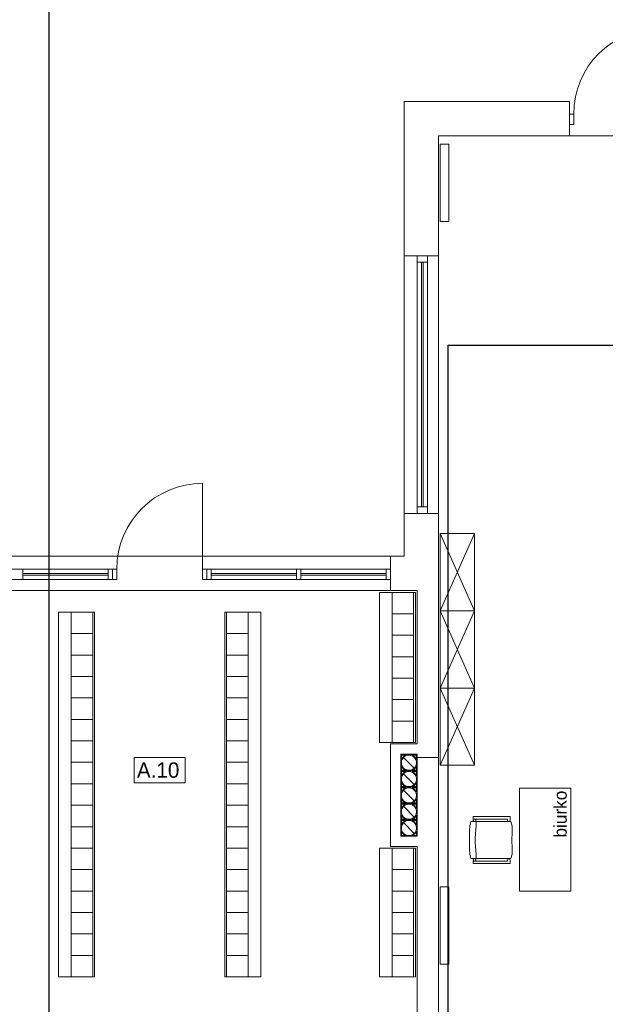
# Model space of a CAD drawing. Header units: millimetres. Extents: x -84458 to 77911, y -55868 to -29230.
# Tile 63 of 103: x 68034 to 68717, y -31671 to -30524. Entities that reach past the tile are written whole.
import ezdxf

# ---------------------------------------------------------------- set-up
doc = ezdxf.new("R2010")
doc.units = ezdxf.units.MM
doc.layers.add('CIENKA', color=7, linetype='Continuous', lineweight=20)
doc.layers.add('obwód gniazd', color=1, linetype='Continuous', lineweight=25)
doc.styles.add('GENERATED_STYLE_1', font='txt')

msp = doc.modelspace()

# ---------------------------------------------------------------- linework, layer by layer
at = {"layer": 'CIENKA'}
for p, q in [((68482.5, -30619.2), (68482.5, -30799.2)), ((68675, -30619.2), (68482.5, -30619.2)), ((68675, -30659.2), (68675, -30619.2)), ((68675, -30634.2), (68675, -30646.2)), ((68680, -30634.2), (68675, -30634.2)), ((68680, -30646.2), (68680, -30634.2)), ((68675, -30646.2), (68680, -30646.2)), ((68522.5, -30799.2), (68522.5, -30659.2)), ((68522.5, -30659.2), (68675, -30659.2)), ((68675, -30659.2), (69145, -30659.2)), ((68524.5, -30669.2), (68524.5, -30759.2)), ((68534.5, -30669.2), (68524.5, -30669.2)), ((68524.5, -30669.2), (68524.5, -30759.2)), ((68534.5, -30669.2), (68524.5, -30669.2)), ((68524.5, -30669.2), (68524.5, -30759.2)), ((68534.5, -30759.2), (68534.5, -30669.2)), ((68534.5, -30759.2), (68534.5, -30669.2)), ((68534.5, -30759.2), (68534.5, -30669.2)), ((68524.5, -30759.2), (68534.5, -30759.2)), ((68524.5, -30759.2), (68534.5, -30759.2)), ((68524.5, -30759.2), (68534.5, -30759.2)), ((68482.5, -30799.2), (68482.5, -31099.2)), ((68522.5, -30799.2), (68482.5, -30799.2)), ((68497.5, -30799.2), (68497.5, -31099.2)), ((68509.5, -30799.2), (68509.5, -31099.2)), ((68522.5, -31099.2), (68522.5, -30799.2)), ((68497.5, -30806.7), (68509.5, -30806.7)), ((68502.5, -30806.7), (68502.5, -31091.7)), ((68504.5, -30806.7), (68504.5, -31091.7)), ((68247.5, -31164.2), (68247.5, -31064.2)), ((68497.5, -31091.7), (68509.5, -31091.7)), ((68482.5, -31099.2), (68482.5, -31149.2)), ((68522.5, -31099.2), (68482.5, -31099.2)), ((68522.5, -31189.2), (68522.5, -31099.2)), ((68524.5, -31212.7), (68524.5, -31122.7)), ((68564.5, -31122.7), (68524.5, -31122.7)), ((68564.5, -31212.7), (68524.5, -31122.7)), ((68564.5, -31122.7), (68524.5, -31212.7)), ((68524.5, -31122.7), (68564.5, -31122.7)), ((68564.5, -31122.7), (68564.5, -31212.7)), ((67928.5, -31149.2), (68466.5, -31149.2)), ((68466.5, -31189.2), (68466.5, -31149.2)), ((68482.5, -31149.2), (68466.5, -31149.2)), ((67928.5, -31164.2), (68142.5, -31164.2)), ((68038, -31164.2), (68038, -31176.2)), ((68137.5, -31164.2), (68137.5, -31176.2)), ((68142.5, -31164.2), (68142.5, -31176.2)), ((68147.5, -31164.2), (68142.5, -31164.2)), ((68147.5, -31176.2), (68147.5, -31164.2)), ((68247.5, -31164.2), (68247.5, -31176.2)), ((68252.5, -31164.2), (68247.5, -31164.2)), ((68252.5, -31176.2), (68252.5, -31164.2)), ((68252.5, -31164.2), (68466.5, -31164.2)), ((68257.5, -31164.2), (68257.5, -31176.2)), ((68357, -31164.2), (68357, -31176.2)), ((68362, -31164.2), (68362, -31176.2)), ((68461.5, -31164.2), (68461.5, -31176.2)), ((67928.5, -31176.2), (68142.5, -31176.2)), ((68038, -31169.2), (68137.5, -31169.2)), ((68038, -31171.2), (68137.5, -31171.2)), ((68142.5, -31176.2), (68147.5, -31176.2)), ((68247.5, -31176.2), (68252.5, -31176.2)), ((68252.5, -31176.2), (68466.5, -31176.2)), ((68257.5, -31169.2), (68357, -31169.2)), ((68257.5, -31171.2), (68357, -31171.2)), ((68362, -31169.2), (68461.5, -31169.2)), ((68362, -31171.2), (68461.5, -31171.2)), ((67928.5, -31189.2), (68466.5, -31189.2)), ((68466.5, -31189.2), (68497.5, -31189.2)), ((68497.5, -31189.2), (68497.5, -31367.7)), ((68522.5, -31694.2), (68522.5, -31189.2)), ((68453.5, -31366.2), (68453.5, -31191.2)), ((68453.5, -31191.2), (68495.5, -31191.2)), ((68468.5, -31366.2), (68468.5, -31191.2)), ((68493.5, -31366.2), (68493.5, -31191.2)), ((68495.5, -31191.2), (68495.5, -31366.2)), ((68079.5, -31639.2), (68079.5, -31214.2)), ((68079.5, -31214.2), (68121.5, -31214.2)), ((68094.5, -31639.2), (68094.5, -31214.2)), ((68119.5, -31639.2), (68119.5, -31214.2)), ((68121.5, -31639.2), (68121.5, -31214.2)), ((68273.5, -31639.2), (68273.5, -31214.2)), ((68315.5, -31214.2), (68273.5, -31214.2)), ((68275.5, -31639.2), (68275.5, -31214.2)), ((68300.5, -31639.2), (68300.5, -31214.2)), ((68315.5, -31639.2), (68315.5, -31214.2)), ((68493.5, -31216.2), (68468.5, -31216.2)), ((68564.5, -31212.7), (68524.5, -31212.7)), ((68564.5, -31212.7), (68524.5, -31212.7)), ((68524.5, -31212.7), (68564.5, -31212.7)), ((68564.5, -31302.7), (68524.5, -31212.7)), ((68564.5, -31212.7), (68524.5, -31302.7)), ((68524.5, -31302.7), (68524.5, -31212.7)), ((68564.5, -31212.7), (68564.5, -31302.7)), ((68119.5, -31239.2), (68094.5, -31239.2)), ((68275.5, -31239.2), (68300.5, -31239.2)), ((68493.5, -31241.2), (68468.5, -31241.2)), ((68094.5, -31264.2), (68119.5, -31264.2)), ((68300.5, -31264.2), (68275.5, -31264.2)), ((68493.5, -31266.2), (68468.5, -31266.2)), ((68119.5, -31289.2), (68094.5, -31289.2)), ((68275.5, -31289.2), (68300.5, -31289.2)), ((68493.5, -31291.2), (68468.5, -31291.2)), ((68524.5, -31392.7), (68524.5, -31302.7)), ((68564.5, -31392.7), (68524.5, -31302.7)), ((68564.5, -31302.7), (68524.5, -31392.7)), ((68564.5, -31302.7), (68524.5, -31302.7)), ((68524.5, -31302.7), (68564.5, -31302.7)), ((68564.5, -31302.7), (68564.5, -31392.7)), ((68119.5, -31314.2), (68094.5, -31314.2)), ((68275.5, -31314.2), (68300.5, -31314.2)), ((68493.5, -31316.2), (68468.5, -31316.2)), ((68119.5, -31339.2), (68094.5, -31339.2)), ((68275.5, -31339.2), (68300.5, -31339.2)), ((68493.5, -31341.2), (68468.5, -31341.2)), ((68119.5, -31364.2), (68094.5, -31364.2)), ((68275.5, -31364.2), (68300.5, -31364.2)), ((68495.5, -31366.2), (68453.5, -31366.2)), ((68466.5, -31367.7), (68466.5, -31379.7)), ((68497.5, -31367.7), (68466.5, -31367.7)), ((68167.9, -31383.7), (68227.1, -31383.7)), ((68167.9, -31413), (68167.9, -31383.7)), ((68227.1, -31413), (68227.1, -31383.7)), ((68466.5, -31379.7), (68466.5, -31487.2)), ((68478.5, -31475.2), (68478.5, -31379.7)), ((68478.5, -31379.7), (68497.5, -31379.7)), ((68478.5, -31399.2), (68478.5, -31380.2)), ((68478.5, -31380.2), (68497.5, -31380.2)), ((68484.3, -31380.9), (68479.2, -31380.9)), ((68479.2, -31380.9), (68479.2, -31386.1)), ((68479.5, -31385.3), (68480.4, -31383.9)), ((68480.7, -31384.7), (68480, -31386)), ((68480.4, -31383.9), (68481.6, -31382.6)), ((68481.7, -31383.5), (68480.7, -31384.7)), ((68481.6, -31382.6), (68483, -31381.6)), ((68482.9, -31382.5), (68481.7, -31383.5)), ((68494.2, -31396), (68481.7, -31383.5)), ((68484.2, -31381.7), (68482.9, -31382.5)), ((68483, -31381.6), (68484.3, -31380.9)), ((68485.7, -31381.2), (68484.2, -31381.7)), ((68487.2, -31380.9), (68485.7, -31381.2)), ((68488.7, -31380.9), (68487.2, -31380.9)), ((68490.3, -31381.2), (68488.7, -31380.9)), ((68491.7, -31381.7), (68490.3, -31381.2)), ((68491.6, -31380.9), (68492.4, -31381.3)), ((68496.8, -31380.9), (68491.6, -31380.9)), ((68493, -31382.5), (68491.7, -31381.7)), ((68492.4, -31381.3), (68493.8, -31382.2)), ((68494.2, -31383.5), (68493, -31382.5)), ((68493.8, -31382.2), (68495.1, -31383.4)), ((68495.2, -31384.7), (68494.2, -31383.5)), ((68494.2, -31383.5), (68522.5, -31383.5)), ((68495.1, -31383.4), (68496.1, -31384.8)), ((68496, -31386), (68495.2, -31384.7)), ((68496.1, -31384.8), (68496.8, -31386.1)), ((68496.8, -31386.1), (68496.8, -31380.9)), ((68497.5, -31379.7), (68497.5, -31475.2)), ((68497.5, -31380.2), (68497.5, -31399.2)), ((68119.5, -31389.2), (68094.5, -31389.2)), ((68275.5, -31389.2), (68300.5, -31389.2)), ((68479.2, -31386.1), (68479.5, -31385.3)), ((68479.4, -31387.4), (68479.2, -31389)), ((68479.2, -31389), (68479.2, -31390.5)), ((68479.2, -31390.5), (68479.4, -31392)), ((68479.2, -31393.4), (68479.2, -31398.5)), ((68479.8, -31394.7), (68479.2, -31393.4)), ((68480, -31386), (68479.4, -31387.4)), ((68479.4, -31392), (68480, -31393.5)), ((68480.8, -31396.1), (68479.8, -31394.7)), ((68480, -31393.5), (68480.7, -31394.8)), ((68480.7, -31394.8), (68481.7, -31396)), ((68482.1, -31397.2), (68480.8, -31396.1)), ((68481.7, -31396), (68482.9, -31397)), ((68493, -31397), (68494.2, -31396)), ((68494.2, -31396), (68495.2, -31394.8)), ((68495.5, -31395.6), (68494.3, -31396.8)), ((68495.2, -31394.8), (68496, -31393.5)), ((68496.4, -31394.1), (68495.5, -31395.6)), ((68496.5, -31387.4), (68496, -31386)), ((68496, -31393.5), (68496.5, -31392)), ((68496.8, -31393.4), (68496.4, -31394.1)), ((68496.8, -31389), (68496.5, -31387.4)), ((68496.5, -31392), (68496.8, -31390.5)), ((68496.8, -31390.5), (68496.8, -31389)), ((68496.8, -31398.5), (68496.8, -31393.4)), ((68564.5, -31392.7), (68524.5, -31392.7)), ((68478.5, -31418.2), (68478.5, -31399.2)), ((68497.5, -31399.2), (68478.5, -31399.2)), ((68478.5, -31399.2), (68497.5, -31399.2)), ((68479.2, -31398.5), (68484.3, -31398.5)), ((68484.3, -31399.9), (68479.2, -31399.9)), ((68479.2, -31399.9), (68479.2, -31405.1)), ((68479.2, -31405.1), (68479.5, -31404.3)), ((68479.4, -31406.4), (68479.2, -31408)), ((68480, -31405), (68479.4, -31406.4)), ((68479.5, -31404.3), (68480.4, -31402.9)), ((68480.7, -31403.7), (68480, -31405)), ((68480.4, -31402.9), (68481.6, -31401.6)), ((68481.7, -31402.5), (68480.7, -31403.7)), ((68481.6, -31401.6), (68483, -31400.6)), ((68482.9, -31401.5), (68481.7, -31402.5)), ((68494.2, -31415), (68481.7, -31402.5)), ((68483.5, -31398.2), (68482.1, -31397.2)), ((68482.9, -31397), (68484.2, -31397.7)), ((68484.2, -31400.7), (68482.9, -31401.5)), ((68483, -31400.6), (68484.3, -31399.9)), ((68484.3, -31398.5), (68483.5, -31398.2)), ((68484.2, -31397.7), (68485.7, -31398.3)), ((68485.7, -31400.2), (68484.2, -31400.7)), ((68485.7, -31398.3), (68487.2, -31398.5)), ((68487.2, -31399.9), (68485.7, -31400.2)), ((68487.2, -31398.5), (68488.7, -31398.5)), ((68488.7, -31399.9), (68487.2, -31399.9)), ((68488.7, -31398.5), (68490.3, -31398.3)), ((68490.3, -31400.2), (68488.7, -31399.9)), ((68490.3, -31398.3), (68491.7, -31397.7)), ((68491.7, -31400.7), (68490.3, -31400.2)), ((68492.9, -31397.9), (68491.6, -31398.5)), ((68491.6, -31398.5), (68496.8, -31398.5)), ((68491.6, -31399.9), (68492.4, -31400.3)), ((68496.8, -31399.9), (68491.6, -31399.9)), ((68491.7, -31397.7), (68493, -31397)), ((68493, -31401.5), (68491.7, -31400.7)), ((68492.4, -31400.3), (68493.8, -31401.2)), ((68494.3, -31396.8), (68492.9, -31397.9)), ((68494.2, -31402.5), (68493, -31401.5)), ((68493.8, -31401.2), (68495.1, -31402.4)), ((68495.2, -31403.7), (68494.2, -31402.5)), ((68495.1, -31402.4), (68496.1, -31403.8)), ((68496, -31405), (68495.2, -31403.7)), ((68496.5, -31406.4), (68496, -31405)), ((68496.1, -31403.8), (68496.8, -31405.1)), ((68496.8, -31408), (68496.5, -31406.4)), ((68496.8, -31405.1), (68496.8, -31399.9)), ((68497.5, -31399.2), (68497.5, -31418.2)), ((68119.5, -31414.2), (68094.5, -31414.2)), ((68227.1, -31413), (68167.9, -31413)), ((68275.5, -31414.2), (68300.5, -31414.2)), ((68478.5, -31437.2), (68478.5, -31418.2)), ((68478.5, -31418.2), (68497.5, -31418.2)), ((68497.5, -31418.2), (68478.5, -31418.2)), ((68479.2, -31408), (68479.2, -31409.5)), ((68479.2, -31409.5), (68479.4, -31411)), ((68479.2, -31412.4), (68479.2, -31417.5)), ((68479.8, -31413.7), (68479.2, -31412.4)), ((68479.2, -31417.5), (68484.3, -31417.5)), ((68484.3, -31418.9), (68479.2, -31418.9)), ((68479.2, -31418.9), (68479.2, -31424.1)), ((68479.4, -31411), (68480, -31412.5)), ((68480.8, -31415.1), (68479.8, -31413.7)), ((68480, -31412.5), (68480.7, -31413.8)), ((68480.7, -31413.8), (68481.7, -31415)), ((68482.1, -31416.2), (68480.8, -31415.1)), ((68481.7, -31415), (68482.9, -31416)), ((68483.5, -31417.2), (68482.1, -31416.2)), ((68482.9, -31416), (68484.2, -31416.7)), ((68483, -31419.6), (68484.3, -31418.9)), ((68484.3, -31417.5), (68483.5, -31417.2)), ((68484.2, -31416.7), (68485.7, -31417.3)), ((68485.7, -31419.2), (68484.2, -31419.7)), ((68485.7, -31417.3), (68487.2, -31417.5)), ((68487.2, -31418.9), (68485.7, -31419.2)), ((68487.2, -31417.5), (68488.7, -31417.5)), ((68488.7, -31418.9), (68487.2, -31418.9)), ((68488.7, -31417.5), (68490.3, -31417.3)), ((68490.3, -31419.2), (68488.7, -31418.9)), ((68490.3, -31417.3), (68491.7, -31416.7)), ((68491.7, -31419.7), (68490.3, -31419.2)), ((68492.9, -31416.9), (68491.6, -31417.5)), ((68491.6, -31417.5), (68496.8, -31417.5)), ((68491.6, -31418.9), (68492.4, -31419.3)), ((68496.8, -31418.9), (68491.6, -31418.9)), ((68491.7, -31416.7), (68493, -31416)), ((68494.3, -31415.8), (68492.9, -31416.9)), ((68493, -31416), (68494.2, -31415)), ((68494.2, -31415), (68495.2, -31413.8)), ((68495.5, -31414.6), (68494.3, -31415.8)), ((68495.2, -31413.8), (68496, -31412.5)), ((68496.4, -31413.1), (68495.5, -31414.6)), ((68496, -31412.5), (68496.5, -31411)), ((68496.8, -31412.4), (68496.4, -31413.1)), ((68496.5, -31411), (68496.8, -31409.5)), ((68496.8, -31409.5), (68496.8, -31408)), ((68496.8, -31417.5), (68496.8, -31412.4)), ((68496.8, -31424.1), (68496.8, -31418.9)), ((68497.5, -31418.2), (68497.5, -31437.2)), ((68479.2, -31424.1), (68479.5, -31423.3)), ((68479.4, -31425.4), (68479.2, -31427)), ((68479.2, -31427), (68479.2, -31428.5)), ((68479.2, -31428.5), (68479.4, -31430)), ((68480, -31424), (68479.4, -31425.4)), ((68479.4, -31430), (68480, -31431.5)), ((68479.5, -31423.3), (68480.4, -31421.9)), ((68480.7, -31422.7), (68480, -31424)), ((68480.4, -31421.9), (68481.6, -31420.6)), ((68481.7, -31421.5), (68480.7, -31422.7)), ((68481.6, -31420.6), (68483, -31419.6)), ((68482.9, -31420.5), (68481.7, -31421.5)), ((68494.2, -31434), (68481.7, -31421.5)), ((68484.2, -31419.7), (68482.9, -31420.5)), ((68493, -31420.5), (68491.7, -31419.7)), ((68492.4, -31419.3), (68493.8, -31420.2)), ((68494.2, -31421.5), (68493, -31420.5)), ((68493.8, -31420.2), (68495.1, -31421.4)), ((68495.2, -31422.7), (68494.2, -31421.5)), ((68495.1, -31421.4), (68496.1, -31422.8)), ((68496, -31424), (68495.2, -31422.7)), ((68496.5, -31425.4), (68496, -31424)), ((68496, -31431.5), (68496.5, -31430)), ((68496.1, -31422.8), (68496.8, -31424.1)), ((68496.8, -31427), (68496.5, -31425.4)), ((68496.5, -31430), (68496.8, -31428.5)), ((68496.8, -31428.5), (68496.8, -31427)), ((68616.7, -31539.4), (68616.7, -31419.4)), ((68676.7, -31419.4), (68616.7, -31419.4)), ((68676.7, -31419.4), (68676.7, -31539.4)), ((68119.5, -31439.2), (68094.5, -31439.2)), ((68275.5, -31439.2), (68300.5, -31439.2)), ((68478.5, -31456.2), (68478.5, -31437.2)), ((68497.5, -31437.2), (68478.5, -31437.2)), ((68478.5, -31437.2), (68497.5, -31437.2)), ((68479.2, -31431.4), (68479.2, -31436.5)), ((68479.8, -31432.7), (68479.2, -31431.4)), ((68479.2, -31436.5), (68484.3, -31436.5)), ((68484.3, -31437.9), (68479.2, -31437.9)), ((68479.2, -31437.9), (68479.2, -31443.1)), ((68479.5, -31442.3), (68480.4, -31440.9)), ((68480.8, -31434.1), (68479.8, -31432.7)), ((68480, -31431.5), (68480.7, -31432.8)), ((68480.7, -31441.7), (68480, -31443)), ((68480.4, -31440.9), (68481.6, -31439.6)), ((68480.7, -31432.8), (68481.7, -31434)), ((68481.7, -31440.5), (68480.7, -31441.7)), ((68482.1, -31435.2), (68480.8, -31434.1)), ((68481.6, -31439.6), (68483, -31438.6)), ((68481.7, -31434), (68482.9, -31435)), ((68482.9, -31439.5), (68481.7, -31440.5)), ((68494.2, -31453), (68481.7, -31440.5)), ((68483.5, -31436.2), (68482.1, -31435.2)), ((68482.9, -31435), (68484.2, -31435.7)), ((68484.2, -31438.7), (68482.9, -31439.5)), ((68483, -31438.6), (68484.3, -31437.9)), ((68484.3, -31436.5), (68483.5, -31436.2)), ((68484.2, -31435.7), (68485.7, -31436.3)), ((68485.7, -31438.2), (68484.2, -31438.7)), ((68485.7, -31436.3), (68487.2, -31436.5)), ((68487.2, -31437.9), (68485.7, -31438.2)), ((68487.2, -31436.5), (68488.7, -31436.5)), ((68488.7, -31437.9), (68487.2, -31437.9)), ((68488.7, -31436.5), (68490.3, -31436.3)), ((68490.3, -31438.2), (68488.7, -31437.9)), ((68490.3, -31436.3), (68491.7, -31435.7)), ((68491.7, -31438.7), (68490.3, -31438.2)), ((68492.9, -31435.9), (68491.6, -31436.5)), ((68491.6, -31436.5), (68496.8, -31436.5)), ((68491.6, -31437.9), (68492.4, -31438.3)), ((68496.8, -31437.9), (68491.6, -31437.9)), ((68491.7, -31435.7), (68493, -31435)), ((68493, -31439.5), (68491.7, -31438.7)), ((68492.4, -31438.3), (68493.8, -31439.2)), ((68494.3, -31434.8), (68492.9, -31435.9)), ((68493, -31435), (68494.2, -31434)), ((68494.2, -31440.5), (68493, -31439.5)), ((68493.8, -31439.2), (68495.1, -31440.4)), ((68494.2, -31434), (68495.2, -31432.8)), ((68495.2, -31441.7), (68494.2, -31440.5)), ((68495.5, -31433.6), (68494.3, -31434.8)), ((68495.1, -31440.4), (68496.1, -31441.8)), ((68495.2, -31432.8), (68496, -31431.5)), ((68496, -31443), (68495.2, -31441.7)), ((68496.4, -31432.1), (68495.5, -31433.6)), ((68496.1, -31441.8), (68496.8, -31443.1)), ((68496.8, -31431.4), (68496.4, -31432.1)), ((68496.8, -31436.5), (68496.8, -31431.4)), ((68496.8, -31443.1), (68496.8, -31437.9)), ((68497.5, -31437.2), (68497.5, -31456.2)), ((68479.2, -31443.1), (68479.5, -31442.3)), ((68479.4, -31444.4), (68479.2, -31446)), ((68479.2, -31446), (68479.2, -31447.5)), ((68479.2, -31447.5), (68479.4, -31449)), ((68479.2, -31450.4), (68479.2, -31455.5)), ((68479.8, -31451.7), (68479.2, -31450.4)), ((68480, -31443), (68479.4, -31444.4)), ((68479.4, -31449), (68480, -31450.5)), ((68480.8, -31453.1), (68479.8, -31451.7)), ((68480, -31450.5), (68480.7, -31451.8)), ((68480.7, -31451.8), (68481.7, -31453)), ((68482.1, -31454.2), (68480.8, -31453.1)), ((68481.7, -31453), (68482.9, -31454)), ((68493, -31454), (68494.2, -31453)), ((68494.2, -31453), (68495.2, -31451.8)), ((68495.5, -31452.6), (68494.3, -31453.8)), ((68495.2, -31451.8), (68496, -31450.5)), ((68496.4, -31451.1), (68495.5, -31452.6)), ((68496.5, -31444.4), (68496, -31443)), ((68496, -31450.5), (68496.5, -31449)), ((68496.8, -31450.4), (68496.4, -31451.1)), ((68496.8, -31446), (68496.5, -31444.4)), ((68496.5, -31449), (68496.8, -31447.5)), ((68496.8, -31447.5), (68496.8, -31446)), ((68496.8, -31455.5), (68496.8, -31450.4)), ((68563, -31455.3), (68563, -31452.3)), ((68563, -31452.3), (68605.9, -31452.3)), ((68563, -31455.3), (68563, -31452.3)), ((68563, -31452.3), (68605.9, -31452.3)), ((68605.9, -31452.3), (68605.9, -31456.8)), ((68605.9, -31452.3), (68605.9, -31456.8)), ((68119.5, -31464.2), (68094.5, -31464.2)), ((68275.5, -31464.2), (68300.5, -31464.2)), ((68478.5, -31475.2), (68478.5, -31456.2)), ((68497.5, -31456.2), (68478.5, -31456.2)), ((68478.5, -31456.2), (68497.5, -31456.2)), ((68479.2, -31455.5), (68484.3, -31455.5)), ((68484.3, -31456.9), (68479.2, -31456.9)), ((68479.2, -31456.9), (68479.2, -31462.1)), ((68479.2, -31462.1), (68479.5, -31461.3)), ((68479.4, -31463.4), (68479.2, -31465)), ((68479.2, -31465), (68479.2, -31466.5)), ((68480, -31462), (68479.4, -31463.4)), ((68479.5, -31461.3), (68480.4, -31459.9)), ((68480.7, -31460.7), (68480, -31462)), ((68480.4, -31459.9), (68481.6, -31458.6)), ((68481.7, -31459.5), (68480.7, -31460.7)), ((68481.6, -31458.6), (68483, -31457.6)), ((68482.9, -31458.5), (68481.7, -31459.5)), ((68494.2, -31472), (68481.7, -31459.5)), ((68483.5, -31455.2), (68482.1, -31454.2)), ((68482.9, -31454), (68484.2, -31454.7)), ((68484.2, -31457.7), (68482.9, -31458.5)), ((68483, -31457.6), (68484.3, -31456.9)), ((68484.3, -31455.5), (68483.5, -31455.2)), ((68484.2, -31454.7), (68485.7, -31455.3)), ((68485.7, -31457.2), (68484.2, -31457.7)), ((68485.7, -31455.3), (68487.2, -31455.5)), ((68487.2, -31456.9), (68485.7, -31457.2)), ((68487.2, -31455.5), (68488.7, -31455.5)), ((68488.7, -31456.9), (68487.2, -31456.9)), ((68488.7, -31455.5), (68490.3, -31455.3)), ((68490.3, -31457.2), (68488.7, -31456.9)), ((68490.3, -31455.3), (68491.7, -31454.7)), ((68491.7, -31457.7), (68490.3, -31457.2)), ((68492.9, -31454.9), (68491.6, -31455.5)), ((68491.6, -31455.5), (68496.8, -31455.5)), ((68491.6, -31456.9), (68492.4, -31457.3)), ((68496.8, -31456.9), (68491.6, -31456.9)), ((68491.7, -31454.7), (68493, -31454)), ((68493, -31458.5), (68491.7, -31457.7)), ((68492.4, -31457.3), (68493.8, -31458.2)), ((68494.3, -31453.8), (68492.9, -31454.9)), ((68494.2, -31459.5), (68493, -31458.5)), ((68493.8, -31458.2), (68495.1, -31459.4)), ((68495.2, -31460.7), (68494.2, -31459.5)), ((68495.1, -31459.4), (68496.1, -31460.8)), ((68496, -31462), (68495.2, -31460.7)), ((68496.5, -31463.4), (68496, -31462)), ((68496.1, -31460.8), (68496.8, -31462.1)), ((68496.8, -31465), (68496.5, -31463.4)), ((68496.8, -31462.1), (68496.8, -31456.9)), ((68496.8, -31466.5), (68496.8, -31465)), ((68497.5, -31456.2), (68497.5, -31475.2)), ((68558.4, -31469.6), (68558.9, -31463.4)), ((68558.4, -31469.6), (68558.9, -31463.4)), ((68558.9, -31463.4), (68560.1, -31458.3)), ((68558.9, -31463.4), (68560.1, -31458.3)), ((68560.1, -31458.3), (68606.7, -31458.3)), ((68560.1, -31458.3), (68606.7, -31458.3)), ((68603, -31455.3), (68563, -31455.3)), ((68603, -31455.3), (68563, -31455.3)), ((68563, -31456.6), (68563.1, -31456.3)), ((68563, -31456.6), (68563.1, -31456.3)), ((68563, -31456.8), (68563, -31456.6)), ((68563, -31456.8), (68563, -31456.6)), ((68563, -31457.1), (68563, -31456.8)), ((68563, -31457.1), (68563, -31456.8)), ((68563.1, -31457.3), (68563, -31457.1)), ((68563.1, -31457.3), (68563, -31457.1)), ((68563.1, -31456.3), (68563.2, -31456.1)), ((68563.1, -31456.3), (68563.2, -31456.1)), ((68563.2, -31457.6), (68563.1, -31457.3)), ((68563.2, -31457.6), (68563.1, -31457.3)), ((68563.2, -31456.1), (68563.3, -31455.9)), ((68563.2, -31456.1), (68563.3, -31455.9)), ((68563.3, -31457.8), (68563.2, -31457.6)), ((68563.3, -31457.8), (68563.2, -31457.6)), ((68563.3, -31455.9), (68563.5, -31455.7)), ((68563.3, -31455.9), (68563.5, -31455.7)), ((68563.5, -31458), (68563.3, -31457.8)), ((68563.5, -31458), (68563.3, -31457.8)), ((68563.5, -31455.7), (68563.7, -31455.5)), ((68563.5, -31455.7), (68563.7, -31455.5)), ((68563.7, -31458.1), (68563.5, -31458)), ((68563.7, -31458.1), (68563.5, -31458)), ((68563.7, -31455.5), (68564, -31455.4)), ((68563.7, -31455.5), (68564, -31455.4)), ((68564, -31458.2), (68563.7, -31458.1)), ((68564, -31458.2), (68563.7, -31458.1)), ((68564, -31455.4), (68564.2, -31455.3)), ((68564, -31455.4), (68564.2, -31455.3)), ((68564.2, -31458.3), (68564, -31458.2)), ((68564.2, -31458.3), (68564, -31458.2)), ((68564.2, -31455.3), (68564.5, -31455.3)), ((68564.2, -31455.3), (68564.5, -31455.3)), ((68564.5, -31458.3), (68564.2, -31458.3)), ((68564.5, -31458.3), (68564.2, -31458.3)), ((68564.5, -31455.3), (68564.7, -31455.3)), ((68564.5, -31455.3), (68564.7, -31455.3)), ((68564.7, -31458.3), (68564.5, -31458.3)), ((68564.7, -31458.3), (68564.5, -31458.3)), ((68564.7, -31455.3), (68565, -31455.4)), ((68564.7, -31455.3), (68565, -31455.4)), ((68565, -31458.2), (68564.7, -31458.3)), ((68565, -31458.2), (68564.7, -31458.3)), ((68565, -31455.4), (68565.2, -31455.5)), ((68565, -31455.4), (68565.2, -31455.5)), ((68565.2, -31458.1), (68565, -31458.2)), ((68565.2, -31458.1), (68565, -31458.2)), ((68565.2, -31455.5), (68565.4, -31455.7)), ((68565.2, -31455.5), (68565.4, -31455.7)), ((68565.4, -31458), (68565.2, -31458.1)), ((68565.4, -31458), (68565.2, -31458.1)), ((68565.3, -31477.5), (68566.4, -31462.9)), ((68565.4, -31455.7), (68565.6, -31455.9)), ((68565.4, -31455.7), (68565.6, -31455.9)), ((68565.6, -31457.8), (68565.4, -31458)), ((68565.6, -31457.8), (68565.4, -31458)), ((68565.6, -31455.9), (68565.8, -31456.1)), ((68565.6, -31455.9), (68565.8, -31456.1)), ((68565.8, -31457.6), (68565.6, -31457.8)), ((68565.8, -31457.6), (68565.6, -31457.8)), ((68565.8, -31456.1), (68565.9, -31456.3)), ((68565.8, -31456.1), (68565.9, -31456.3)), ((68565.9, -31457.3), (68565.8, -31457.6)), ((68565.9, -31457.3), (68565.8, -31457.6)), ((68565.9, -31458.3), (68565.8, -31458.3)), ((68565.9, -31456.3), (68566, -31456.6)), ((68565.9, -31456.3), (68566, -31456.6)), ((68566, -31457.1), (68565.9, -31457.3)), ((68566, -31457.1), (68565.9, -31457.3)), ((68566, -31458.4), (68565.9, -31458.3)), ((68566, -31456.6), (68566, -31456.8)), ((68566, -31456.6), (68566, -31456.8)), ((68566, -31456.8), (68566, -31457.1)), ((68566, -31456.8), (68566, -31457.1)), ((68566.1, -31458.5), (68566, -31458.4)), ((68566.2, -31458.6), (68566.1, -31458.5)), ((68566.3, -31458.7), (68566.2, -31458.6)), ((68566.4, -31458.8), (68566.3, -31458.7)), ((68566.5, -31458.9), (68566.4, -31458.8)), ((68566.4, -31462.9), (68566.5, -31459.1)), ((68566.5, -31459.1), (68566.5, -31458.9)), ((68566.5, -31459.1), (68566.5, -31459.1)), ((68603, -31456.8), (68603, -31455.3)), ((68603, -31456.8), (68603, -31455.3)), ((68603.3, -31457.7), (68603, -31456.8)), ((68603.3, -31457.7), (68603, -31456.8)), ((68604, -31458.3), (68603.3, -31457.7)), ((68604, -31458.3), (68603.3, -31457.7)), ((68604.9, -31458.3), (68604, -31458.3)), ((68604.9, -31458.3), (68604, -31458.3)), ((68605.7, -31457.7), (68604.9, -31458.3)), ((68605.7, -31457.7), (68604.9, -31458.3)), ((68605.9, -31456.8), (68605.7, -31457.7)), ((68605.9, -31456.8), (68605.7, -31457.7)), ((68606.7, -31458.3), (68608.2, -31463.5)), ((68606.7, -31458.3), (68608.2, -31463.5)), ((68608.2, -31463.5), (68608.3, -31470.5)), ((68608.2, -31463.5), (68608.3, -31470.5)), ((68497.5, -31475.2), (68478.5, -31475.2)), ((68497.5, -31475.2), (68478.5, -31475.2)), ((68479.2, -31466.5), (68479.4, -31468)), ((68479.2, -31469.4), (68479.2, -31474.5)), ((68479.8, -31470.7), (68479.2, -31469.4)), ((68479.2, -31474.5), (68484.3, -31474.5)), ((68479.4, -31468), (68480, -31469.5)), ((68480.8, -31472.1), (68479.8, -31470.7)), ((68480, -31469.5), (68480.7, -31470.8)), ((68480.7, -31470.8), (68481.7, -31472)), ((68482.1, -31473.2), (68480.8, -31472.1)), ((68481.7, -31472), (68482.9, -31473)), ((68483.5, -31474.2), (68482.1, -31473.2)), ((68482.9, -31473), (68484.2, -31473.7)), ((68484.3, -31474.5), (68483.5, -31474.2)), ((68484.2, -31473.7), (68485.7, -31474.3)), ((68485.7, -31474.3), (68487.2, -31474.5)), ((68487.2, -31474.5), (68488.7, -31474.5)), ((68488.7, -31474.5), (68490.3, -31474.3)), ((68490.3, -31474.3), (68491.7, -31473.7)), ((68492.9, -31473.9), (68491.6, -31474.5)), ((68491.6, -31474.5), (68496.8, -31474.5)), ((68491.7, -31473.7), (68493, -31473)), ((68494.3, -31472.8), (68492.9, -31473.9)), ((68493, -31473), (68494.2, -31472)), ((68494.2, -31472), (68495.2, -31470.8)), ((68495.5, -31471.6), (68494.3, -31472.8)), ((68495.2, -31470.8), (68496, -31469.5)), ((68496.4, -31470.1), (68495.5, -31471.6)), ((68496, -31469.5), (68496.5, -31468)), ((68496.8, -31469.4), (68496.4, -31470.1)), ((68496.5, -31468), (68496.8, -31466.5)), ((68496.8, -31474.5), (68496.8, -31469.4)), ((68558.4, -31479.8), (68558.4, -31469.6)), ((68558.4, -31479.8), (68558.4, -31469.6)), ((68608.3, -31470.5), (68607.8, -31479.8)), ((68608.3, -31470.5), (68607.8, -31479.8)), ((68466.5, -31487.2), (68497.5, -31487.2)), ((68497.5, -31487.2), (68497.5, -31694.2)), ((68558.4, -31490), (68558.4, -31479.8)), ((68558.4, -31490), (68558.4, -31479.8)), ((68565.3, -31482.2), (68565.3, -31477.5)), ((68566.4, -31496.7), (68565.3, -31482.2)), ((68607.8, -31479.8), (68608.3, -31489.1)), ((68607.8, -31479.8), (68608.3, -31489.1)), ((68119.5, -31489.2), (68094.5, -31489.2)), ((68275.5, -31489.2), (68300.5, -31489.2)), ((68453.5, -31639.2), (68453.5, -31489.2)), ((68495.5, -31489.2), (68453.5, -31489.2)), ((68468.5, -31639.2), (68468.5, -31489.2)), ((68493.5, -31639.2), (68493.5, -31489.2)), ((68495.5, -31489.2), (68495.5, -31639.2)), ((68558.9, -31496.3), (68558.4, -31490)), ((68558.9, -31496.3), (68558.4, -31490)), ((68560.1, -31501.3), (68558.9, -31496.3)), ((68560.1, -31501.3), (68558.9, -31496.3)), ((68566.5, -31500.5), (68566.4, -31496.7)), ((68608.2, -31496.1), (68606.7, -31501.3)), ((68608.2, -31496.1), (68606.7, -31501.3)), ((68608.3, -31489.1), (68608.2, -31496.1)), ((68608.3, -31489.1), (68608.2, -31496.1)), ((68606.7, -31501.3), (68560.1, -31501.3)), ((68606.7, -31501.3), (68560.1, -31501.3)), ((68563, -31502.6), (68563.1, -31502.3)), ((68563, -31502.6), (68563.1, -31502.3)), ((68563, -31502.8), (68563, -31502.6)), ((68563, -31502.8), (68563, -31502.6)), ((68563, -31503.1), (68563, -31502.8)), ((68563, -31503.1), (68563, -31502.8)), ((68563.1, -31503.3), (68563, -31503.1)), ((68563.1, -31503.3), (68563, -31503.1)), ((68563, -31507.3), (68563, -31504.3)), ((68563, -31504.3), (68603, -31504.3)), ((68563, -31507.3), (68563, -31504.3)), ((68563, -31504.3), (68603, -31504.3)), ((68605.9, -31507.3), (68563, -31507.3)), ((68605.9, -31507.3), (68563, -31507.3)), ((68563.1, -31502.3), (68563.2, -31502.1)), ((68563.1, -31502.3), (68563.2, -31502.1)), ((68563.2, -31503.6), (68563.1, -31503.3)), ((68563.2, -31503.6), (68563.1, -31503.3)), ((68563.2, -31502.1), (68563.3, -31501.9)), ((68563.2, -31502.1), (68563.3, -31501.9)), ((68563.3, -31503.8), (68563.2, -31503.6)), ((68563.3, -31503.8), (68563.2, -31503.6)), ((68563.3, -31501.9), (68563.5, -31501.7)), ((68563.3, -31501.9), (68563.5, -31501.7)), ((68563.5, -31504), (68563.3, -31503.8)), ((68563.5, -31504), (68563.3, -31503.8)), ((68563.5, -31501.7), (68563.7, -31501.5)), ((68563.5, -31501.7), (68563.7, -31501.5)), ((68563.7, -31504.1), (68563.5, -31504)), ((68563.7, -31504.1), (68563.5, -31504)), ((68563.7, -31501.5), (68564, -31501.4)), ((68563.7, -31501.5), (68564, -31501.4)), ((68564, -31504.2), (68563.7, -31504.1)), ((68564, -31504.2), (68563.7, -31504.1)), ((68564, -31501.4), (68564.2, -31501.3)), ((68564, -31501.4), (68564.2, -31501.3)), ((68564.2, -31504.3), (68564, -31504.2)), ((68564.2, -31504.3), (68564, -31504.2)), ((68564.2, -31501.3), (68564.5, -31501.3)), ((68564.2, -31501.3), (68564.5, -31501.3)), ((68564.5, -31504.3), (68564.2, -31504.3)), ((68564.5, -31504.3), (68564.2, -31504.3)), ((68564.5, -31501.3), (68564.7, -31501.3)), ((68564.5, -31501.3), (68564.7, -31501.3)), ((68564.7, -31504.3), (68564.5, -31504.3)), ((68564.7, -31504.3), (68564.5, -31504.3)), ((68564.7, -31501.3), (68565, -31501.4)), ((68564.7, -31501.3), (68565, -31501.4)), ((68565, -31504.2), (68564.7, -31504.3)), ((68565, -31504.2), (68564.7, -31504.3)), ((68565, -31501.4), (68565.2, -31501.5)), ((68565, -31501.4), (68565.2, -31501.5)), ((68565.2, -31504.1), (68565, -31504.2)), ((68565.2, -31504.1), (68565, -31504.2)), ((68565.2, -31501.5), (68565.4, -31501.7)), ((68565.2, -31501.5), (68565.4, -31501.7)), ((68565.4, -31504), (68565.2, -31504.1)), ((68565.4, -31504), (68565.2, -31504.1)), ((68565.4, -31501.7), (68565.6, -31501.9)), ((68565.4, -31501.7), (68565.6, -31501.9)), ((68565.6, -31503.8), (68565.4, -31504)), ((68565.6, -31503.8), (68565.4, -31504)), ((68565.6, -31501.9), (68565.8, -31502.1)), ((68565.6, -31501.9), (68565.8, -31502.1)), ((68565.8, -31503.6), (68565.6, -31503.8)), ((68565.8, -31503.6), (68565.6, -31503.8)), ((68565.8, -31502.1), (68565.9, -31502.3)), ((68565.8, -31502.1), (68565.9, -31502.3)), ((68565.9, -31503.3), (68565.8, -31503.6)), ((68565.9, -31503.3), (68565.8, -31503.6)), ((68565.9, -31502.3), (68566, -31502.6)), ((68565.9, -31502.3), (68566, -31502.6)), ((68566, -31503.1), (68565.9, -31503.3)), ((68566, -31503.1), (68565.9, -31503.3)), ((68566, -31501.3), (68566.1, -31501.2)), ((68566, -31502.6), (68566, -31502.8)), ((68566, -31502.6), (68566, -31502.8)), ((68566, -31502.8), (68566, -31503.1)), ((68566, -31502.8), (68566, -31503.1)), ((68566.1, -31501.2), (68566.2, -31501.1)), ((68566.2, -31501.1), (68566.3, -31501)), ((68566.3, -31501), (68566.4, -31500.9)), ((68566.4, -31500.9), (68566.5, -31500.7)), ((68566.5, -31500.6), (68566.5, -31500.5)), ((68566.5, -31500.7), (68566.5, -31500.6)), ((68603, -31502.8), (68603.3, -31501.9)), ((68603, -31502.8), (68603.3, -31501.9)), ((68603, -31504.3), (68603, -31502.8)), ((68603, -31504.3), (68603, -31502.8)), ((68603.3, -31501.9), (68604, -31501.4)), ((68603.3, -31501.9), (68604, -31501.4)), ((68604, -31501.4), (68604.9, -31501.4)), ((68604, -31501.4), (68604.9, -31501.4)), ((68604.9, -31501.4), (68605.7, -31501.9)), ((68604.9, -31501.4), (68605.7, -31501.9)), ((68605.7, -31501.9), (68605.9, -31502.8)), ((68605.7, -31501.9), (68605.9, -31502.8)), ((68605.9, -31502.8), (68605.9, -31507.3)), ((68605.9, -31502.8), (68605.9, -31507.3)), ((68119.5, -31514.2), (68094.5, -31514.2)), ((68275.5, -31514.2), (68300.5, -31514.2)), ((68493.5, -31514.2), (68468.5, -31514.2)), ((68119.5, -31539.2), (68094.5, -31539.2)), ((68275.5, -31539.2), (68300.5, -31539.2)), ((68493.5, -31539.2), (68468.5, -31539.2)), ((68534.5, -31534.2), (68524.5, -31534.2)), ((68524.5, -31534.2), (68524.5, -31624.2)), ((68534.5, -31534.2), (68524.5, -31534.2)), ((68524.5, -31534.2), (68524.5, -31624.2)), ((68534.5, -31534.2), (68524.5, -31534.2)), ((68524.5, -31534.2), (68524.5, -31624.2)), ((68534.5, -31624.2), (68534.5, -31534.2)), ((68534.5, -31624.2), (68534.5, -31534.2)), ((68534.5, -31624.2), (68534.5, -31534.2)), ((68676.7, -31539.4), (68616.7, -31539.4)), ((68119.5, -31564.2), (68094.5, -31564.2)), ((68275.5, -31564.2), (68300.5, -31564.2)), ((68493.5, -31564.2), (68468.5, -31564.2)), ((68119.5, -31589.2), (68094.5, -31589.2)), ((68275.5, -31589.2), (68300.5, -31589.2)), ((68493.5, -31589.2), (68468.5, -31589.2)), ((68119.5, -31614.2), (68094.5, -31614.2)), ((68275.5, -31614.2), (68300.5, -31614.2)), ((68493.5, -31614.2), (68468.5, -31614.2)), ((68524.5, -31624.2), (68534.5, -31624.2)), ((68524.5, -31624.2), (68534.5, -31624.2)), ((68524.5, -31624.2), (68534.5, -31624.2)), ((68121.5, -31639.2), (68079.5, -31639.2)), ((68273.5, -31639.2), (68315.5, -31639.2)), ((68495.5, -31639.2), (68453.5, -31639.2))]:
    msp.add_line(p, q, dxfattribs=at)
for centre in [(68780, -30634.2), (68247.5, -31164.2)]:
    msp.add_arc(centre, 100, 90, 180, dxfattribs=at)
at = {"layer": 'Defpoints'}
msp.add_line((68068.3, -30082.3), (68068.3, -34058.4), dxfattribs=at)
at = {"layer": 'obwód gniazd'}
for p, q in [((68533.6, -30903.4), (69362.4, -30903.4)), ((68533.6, -31815.4), (68533.6, -30903.4))]:
    msp.add_line(p, q, dxfattribs=at)

# ---------------------------------------------------------------- texts
at = {"layer": 'CIENKA', "style": 'GENERATED_STYLE_1'}
msp.add_text('A.10', height=18, dxfattribs=at).set_placement((68170.9, -31407.3))
msp.add_text('biurko', height=15, rotation=90, dxfattribs=at).set_placement((68671.9, -31476.9))

doc.saveas('drawing.dxf')
